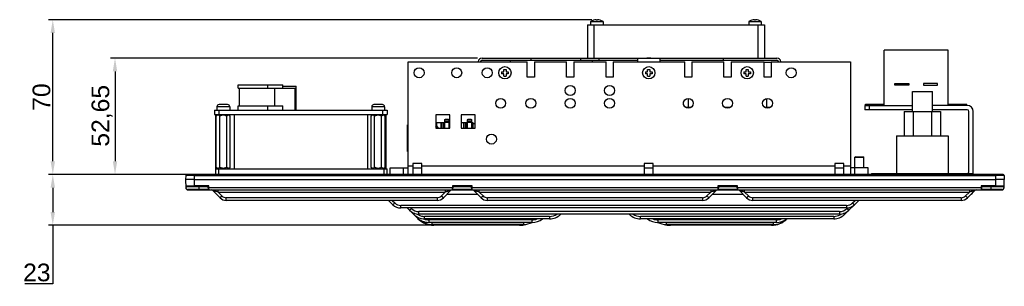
# Model space of a CAD drawing. Header units: millimetres. Extents: x 23 to 485, y 64 to 313.
# Tile 1 of 18: x 23 to 245, y 64 to 124. Entities that reach past the tile are written whole.
import ezdxf

# ---------------------------------------------------------------- set-up
doc = ezdxf.new("R2010")
doc.units = ezdxf.units.MM
doc.linetypes.add('ACAD_ISO10W100', pattern=[18, 12, -3, 0, -3])
doc.layers.add('Assi', color=3, linetype='ACAD_ISO10W100')
doc.layers.add('P-AX', color=7, linetype='Continuous')
doc.styles.get("Standard").update_dxf_attribs({"font": 'arial.ttf', "height": 4})
doc.dimstyles.new('ISO-25', dxfattribs={"dimtxt": 3, "dimasz": 3, "dimexe": 1, "dimexo": 1, "dimgap": 0.5, "dimtad": 1, "dimtoh": 1, "dimlfac": 2, "dimtxsty": 'Standard', "dimcen": 3, "dimclrd": 2, "dimclre": 2, "dimclrt": 2, "dimadec": 0, "dimazin": 0, "dimtfac": 1, "dimtmove": 0, "dimatfit": 3, "dimfxl": 0, "dimarcsym": 0})

# ---------------------------------------------------------------- blocks, each defined once
blk = doc.blocks.new('*D25')
at = {"color": 2, "linetype": 'Continuous', "lineweight": -2}
for p, q in [((126.32, 115.47), (43.38, 115.47)), ((44.38, 112.47), (44.38, 92.14)), ((59.61, 89.14), (43.38, 89.14))]:
    blk.add_line(p, q, dxfattribs=at)
at = {"color": 2, "linetype": 'Continuous'}
for points in [[(43.88, 112.47), (44.88, 112.47), (44.38, 115.47)], [(43.88, 92.14), (44.88, 92.14), (44.38, 89.14)]]:
    blk.add_solid(points, dxfattribs=at)
at = {"layer": 'Defpoints', "color": 0, "linetype": 'Continuous'}
for p in [(127.32, 115.47), (44.38, 89.14), (60.61, 89.14)]:
    blk.add_point(p, dxfattribs=at)
at = {"color": 2, "linetype": 'Continuous', "insert": (39.08, 102.41), "char_height": 4, "attachment_point": 2, "rotation": 90}
blk.add_mtext('52,65', dxfattribs=at)
blk = doc.blocks.new('*D26')
at = {"color": 2, "linetype": 'Continuous', "lineweight": -2}
for p, q in [((61.36, 89.14), (29.32, 89.14)), ((30.32, 86.14), (30.32, 80.64)), ((115.42, 77.64), (29.32, 77.64)), ((30.32, 77.64), (30.32, 64.39)), ((30.32, 64.39), (24.02, 64.39))]:
    blk.add_line(p, q, dxfattribs=at)
at = {"color": 2, "linetype": 'Continuous'}
for points in [[(29.82, 86.14), (30.82, 86.14), (30.32, 89.14)], [(29.82, 80.64), (30.82, 80.64), (30.32, 77.64)]]:
    blk.add_solid(points, dxfattribs=at)
at = {"layer": 'Defpoints', "color": 0, "linetype": 'Continuous'}
for p in [(62.36, 89.14), (30.32, 77.64), (116.42, 77.64)]:
    blk.add_point(p, dxfattribs=at)
at = {"color": 2, "linetype": 'Continuous', "insert": (29.82, 68.98), "char_height": 4, "attachment_point": 3}
blk.add_mtext('23', dxfattribs=at)
blk = doc.blocks.new('*D48')
at = {"layer": 'Assi', "color": 2, "linetype": 'Continuous', "lineweight": -2}
for p, q in [((152.15, 124.16), (29.32, 124.16)), ((30.32, 92.14), (30.32, 121.16)), ((58.61, 89.14), (29.32, 89.14))]:
    blk.add_line(p, q, dxfattribs=at)
at = {"layer": 'Assi', "color": 2, "linetype": 'Continuous'}
for points in [[(29.82, 121.16), (30.82, 121.16), (30.32, 124.16)], [(29.82, 92.14), (30.82, 92.14), (30.32, 89.14)]]:
    blk.add_solid(points, dxfattribs=at)
at = {"layer": 'Defpoints', "color": 0, "linetype": 'Continuous'}
for p in [(30.32, 124.16), (153.15, 124.16), (59.61, 89.14)]:
    blk.add_point(p, dxfattribs=at)
at = {"layer": 'Assi', "color": 2, "linetype": 'Continuous', "insert": (27.78, 106.65), "char_height": 4, "attachment_point": 5, "rotation": 90}
blk.add_mtext('70', dxfattribs=at)

msp = doc.modelspace()

# ---------------------------------------------------------------- linework, layer by layer
at = {"color": 7, "linetype": 'Continuous'}
for p, q in [((151.1452, 122.9655), (151.1452, 115.4655)), ((151.1452, 122.9655), (191.1452, 122.9655)), ((151.8702, 123.7367), (151.8702, 122.9655)), ((151.8702, 123.7367), (154.6702, 123.7367)), ((152.5202, 124.0503), (152.5202, 124.047)), ((153.1452, 124.1592), (153.1452, 124.047)), ((153.3952, 124.047), (153.3952, 124.1592)), ((154.0202, 124.047), (154.0202, 124.0503)), ((154.6702, 123.7367), (154.6702, 122.9655)), ((187.6202, 123.7367), (190.4202, 123.7367)), ((187.6202, 123.7367), (187.6202, 122.9655)), ((188.2702, 124.0503), (188.2702, 124.047)), ((188.8952, 124.1592), (188.8952, 124.047)), ((189.1452, 124.047), (189.1452, 124.1592)), ((189.7702, 124.047), (189.7702, 124.0503)), ((190.4202, 123.7367), (190.4202, 122.9655)), ((191.1452, 122.9655), (191.1452, 115.4655)), ((232.6828, 117.2637), (218.1828, 117.2637)), ((218.1828, 104.7637), (218.1828, 117.2637)), ((232.6828, 104.7637), (232.6828, 117.2637)), ((110.5954, 89.1387), (110.5954, 114.6387)), ((110.5954, 114.6387), (137.5454, 114.6387)), ((127.3204, 115.4655), (193.9704, 115.4655)), ((127.3204, 114.9655), (162.4904, 114.9655)), ((133.7788, 114.6387), (133.7788, 114.9655)), ((137.5454, 111.1387), (137.5454, 114.6387)), ((138.4454, 114.9655), (138.4454, 115.4655)), ((139.1454, 114.6387), (139.1454, 111.1387)), ((139.1454, 114.6387), (146.4454, 114.6387)), ((146.4454, 111.1387), (146.4454, 114.6387)), ((148.0454, 114.6387), (148.0454, 111.1387)), ((148.0454, 114.6387), (155.3454, 114.6387)), ((149.5704, 115.4655), (149.5704, 114.9655)), ((152.27, 114.6387), (152.27, 114.9655)), ((153.8204, 114.9655), (153.8204, 115.4655)), ((155.3454, 111.1387), (155.3454, 114.6387)), ((156.9454, 114.6387), (156.9454, 111.1387)), ((156.9454, 114.6387), (173.1454, 114.6387)), ((162.4954, 114.6387), (162.4954, 115.4655)), ((167.4954, 115.4655), (167.4954, 114.6387)), ((167.5004, 114.9655), (193.9704, 114.9655)), ((173.1454, 111.1387), (173.1454, 114.6387)), ((174.7454, 114.6387), (181.9954, 114.6387)), ((174.7454, 114.6387), (174.7454, 111.1387)), ((181.8954, 114.9655), (181.8954, 115.4655)), ((181.9954, 111.1387), (181.9954, 114.6387)), ((183.5954, 114.6387), (191.0454, 114.6387)), ((183.5954, 114.6387), (183.5954, 111.1387)), ((191.0454, 111.1387), (191.0454, 114.6387)), ((192.6454, 114.4387), (191.0454, 114.4387)), ((192.6454, 114.6387), (210.5954, 114.6387)), ((192.6454, 114.6387), (192.6454, 111.1387)), ((210.5954, 114.6387), (210.5954, 89.1387)), ((127.4128, 112.4387), (127.4454, 112.4387)), ((127.4454, 112.4387), (127.4454, 112.5382)), ((131.7454, 112.3887), (131.7454, 111.8887)), ((131.7454, 112.3887), (132.2454, 112.3887)), ((132.2454, 111.8887), (131.7454, 111.8887)), ((132.2454, 112.3887), (132.2454, 112.8887)), ((132.2454, 112.8887), (132.7454, 112.8887)), ((132.2454, 111.3887), (132.2454, 111.8887)), ((132.2454, 111.3887), (132.7454, 111.3887)), ((132.7454, 112.8887), (132.7454, 112.3887)), ((132.7454, 112.3887), (133.2454, 112.3887)), ((132.7454, 111.8887), (132.7454, 111.3887)), ((133.2454, 111.8887), (132.7454, 111.8887)), ((133.2454, 112.3887), (133.2454, 111.8887)), ((164.2454, 112.3887), (164.2454, 111.8887)), ((164.2454, 112.3887), (164.7454, 112.3887)), ((164.7454, 111.8887), (164.2454, 111.8887)), ((164.7454, 112.3887), (164.7454, 112.8887)), ((164.7454, 112.8887), (165.2454, 112.8887)), ((164.7454, 111.3887), (164.7454, 111.8887)), ((164.7454, 111.3887), (165.2454, 111.3887)), ((165.2454, 112.8887), (165.2454, 112.3887)), ((165.2454, 112.3887), (165.7454, 112.3887)), ((165.2454, 111.8887), (165.2454, 111.3887)), ((165.7454, 111.8887), (165.2454, 111.8887)), ((165.7454, 112.3887), (165.7454, 111.8887)), ((186.4954, 112.3887), (186.9954, 112.3887)), ((186.4954, 112.3887), (186.4954, 111.8887)), ((186.9954, 111.8887), (186.4954, 111.8887)), ((186.9954, 112.8887), (187.4954, 112.8887)), ((186.9954, 112.3887), (186.9954, 112.8887)), ((186.9954, 111.3887), (186.9954, 111.8887)), ((186.9954, 111.3887), (187.4954, 111.3887)), ((187.4954, 112.8887), (187.4954, 112.3887)), ((187.4954, 112.3887), (187.9954, 112.3887)), ((187.9954, 111.8887), (187.4954, 111.8887)), ((187.4954, 111.8887), (187.4954, 111.3887)), ((187.9954, 112.3887), (187.9954, 111.8887)), ((78.9063, 108.6887), (78.9063, 109.4387)), ((78.9063, 109.4387), (82.3154, 109.4387)), ((82.3154, 108.6887), (82.3154, 109.4387)), ((82.3154, 109.1309), (85.3454, 109.1309)), ((85.3454, 103.6887), (85.3454, 109.1309)), ((139.1454, 111.1387), (137.5454, 111.1387)), ((148.0454, 111.1387), (146.4454, 111.1387)), ((156.9454, 111.1387), (155.3454, 111.1387)), ((174.7454, 111.1387), (173.1454, 111.1387)), ((183.5954, 111.1387), (181.9954, 111.1387)), ((192.6454, 111.1387), (191.0454, 111.1387)), ((220.6078, 109.7137), (223.7578, 109.7137)), ((220.6078, 109.3137), (220.6078, 109.7137)), ((223.7578, 109.3137), (220.6078, 109.3137)), ((223.7578, 109.7137), (223.7578, 109.3137)), ((230.2578, 109.7137), (227.1078, 109.7137)), ((227.1078, 109.7137), (227.1078, 109.3137)), ((227.1078, 109.3137), (230.2578, 109.3137)), ((230.2578, 109.3137), (230.2578, 109.7137)), ((72.2454, 108.6887), (85.0954, 108.6887)), ((72.486, 104.6887), (72.486, 108.6887)), ((80.5048, 104.6887), (80.5048, 108.6887)), ((85.0954, 103.6887), (85.0954, 108.6887)), ((224.5954, 107.8887), (229.0954, 107.8887)), ((224.5954, 103.3887), (224.5954, 107.8887)), ((229.0954, 103.3887), (229.0954, 107.8887)), ((68.6204, 104.9387), (67.8954, 104.9387)), ((68.6289, 104.9387), (68.6204, 104.9387)), ((69.0619, 104.9387), (68.6289, 104.9387)), ((69.0704, 104.9387), (69.0619, 104.9387)), ((69.7954, 104.9387), (69.0704, 104.9387)), ((72.2454, 104.6887), (82.3154, 104.6887)), ((78.9063, 103.6887), (78.9063, 104.6887)), ((82.3154, 103.6887), (82.3154, 104.6887)), ((103.6204, 104.9387), (102.8954, 104.9387)), ((103.6289, 104.9387), (103.6204, 104.9387)), ((104.0619, 104.9387), (103.6289, 104.9387)), ((104.0704, 104.9387), (104.0619, 104.9387)), ((104.7954, 104.9387), (104.0704, 104.9387)), ((172.8809, 104.8765), (172.8809, 105.5999)), ((174.0054, 104.3387), (174.0054, 106.3637)), ((191.6527, 104.3387), (191.6527, 106.3453)), ((213.8454, 104.7637), (224.5954, 104.7637)), ((213.8454, 104.7637), (213.8454, 103.7637)), ((213.9833, 104.7637), (213.9833, 105.0137)), ((213.9834, 105.0137), (218.1828, 105.0137)), ((236.9704, 104.7637), (229.0954, 104.7637)), ((232.6828, 105.0137), (236.8822, 105.0137)), ((236.8823, 104.7637), (236.8823, 105.0137)), ((66.8454, 103.6887), (66.8454, 102.6887)), ((66.8454, 103.6887), (105.8454, 103.6887)), ((66.8454, 102.6887), (105.8454, 102.6887)), ((67.0954, 102.6887), (67.0954, 89.1387)), ((67.2577, 102.351), (67.5954, 102.6887)), ((67.8454, 103.6887), (67.8454, 102.6887)), ((70.4331, 102.351), (70.0954, 102.6887)), ((71.2821, 102.6887), (71.2821, 90.3887)), ((101.4087, 102.6887), (101.4087, 90.3887)), ((102.2577, 102.351), (102.5954, 102.6887)), ((104.8454, 103.6887), (104.8454, 102.6887)), ((105.4331, 102.351), (105.0954, 102.6887)), ((105.5954, 102.6887), (105.5954, 90.3887)), ((105.8454, 103.6887), (105.8454, 102.6887)), ((116.8454, 102.6387), (116.8454, 99.6387)), ((120.0454, 102.6387), (116.8454, 102.6387)), ((120.0454, 99.6387), (120.0454, 102.6387)), ((122.5954, 102.6387), (122.5954, 99.6387)), ((125.7954, 102.6387), (122.5954, 102.6387)), ((125.7954, 99.6387), (125.7954, 102.6387)), ((173.2714, 104.3387), (174.6192, 104.3387)), ((182.1214, 104.3387), (183.4692, 104.3387)), ((191.1714, 104.3387), (192.2554, 104.3387)), ((192.2554, 104.1928), (192.2554, 104.3387)), ((224.5954, 103.7637), (213.8454, 103.7637)), ((222.7306, 103.3887), (230.9603, 103.3887)), ((222.7306, 103.3887), (222.7306, 97.8887)), ((224.7828, 103.3887), (224.7828, 97.8887)), ((228.908, 103.3887), (228.908, 97.8887)), ((236.9704, 103.7637), (229.0954, 103.7637)), ((230.9603, 103.3887), (230.9603, 97.8887)), ((237.3454, 89.7637), (237.3454, 103.3887)), ((238.3454, 89.7637), (238.3454, 103.3887)), ((67.2577, 90.7264), (67.2577, 102.351)), ((68.0516, 90.7264), (68.0516, 102.351)), ((69.6393, 90.7264), (69.6393, 102.351)), ((70.4331, 90.7264), (70.4331, 102.351)), ((102.2577, 90.7264), (102.2577, 102.351)), ((103.0516, 90.7264), (103.0516, 102.351)), ((104.6393, 90.7264), (104.6393, 102.351)), ((105.4331, 90.7264), (105.4331, 102.351)), ((110.487, 94.3387), (110.487, 100.3387)), ((110.487, 100.3387), (110.5954, 100.3387)), ((116.8624, 100.8792), (116.8624, 100.1172)), ((116.8624, 100.8792), (118.9198, 100.8792)), ((117.0188, 100.8792), (117.0188, 100.1172)), ((118.5896, 100.8792), (118.5896, 99.6387)), ((118.9198, 100.8792), (118.9198, 101.5065)), ((119.1103, 101.6412), (119.6183, 101.6412)), ((119.1103, 101.4975), (119.6183, 101.4975)), ((119.8088, 100.8792), (119.7961, 100.8792)), ((119.8088, 101.5065), (119.8088, 100.8792)), ((119.8088, 100.8792), (120.0454, 100.8792)), ((122.5954, 100.8792), (124.0633, 100.8792)), ((123.7331, 100.8792), (123.7331, 99.6387)), ((124.0633, 100.8792), (124.0633, 101.5065)), ((124.2538, 101.6412), (124.7618, 101.6412)), ((124.2538, 101.4975), (124.7618, 101.4975)), ((124.9523, 100.8792), (124.9396, 100.8792)), ((124.9523, 101.5065), (124.9523, 100.8792)), ((124.9523, 100.8792), (125.2698, 100.8792)), ((125.2698, 100.8792), (125.2698, 99.6387)), ((125.2698, 100.6887), (125.7057, 100.6887)), ((125.7954, 100.4423), (125.7057, 100.6887)), ((116.8454, 99.6387), (120.0454, 99.6387)), ((117.2266, 99.6387), (116.8624, 100.1172)), ((117.0188, 100.1172), (116.8624, 100.1172)), ((117.0188, 100.1172), (117.383, 99.6387)), ((122.5954, 99.6387), (125.7954, 99.6387)), ((221.0204, 97.8887), (232.6704, 97.8887)), ((221.0204, 97.8887), (221.0204, 89.3887)), ((232.6704, 97.8887), (232.6704, 89.3887)), ((110.487, 94.3387), (110.5954, 94.3387)), ((111.6954, 91.6387), (111.6954, 89.1387)), ((113.6954, 91.6387), (111.6954, 91.6387)), ((113.6954, 89.1387), (113.6954, 91.6387)), ((165.9954, 91.6387), (163.9954, 91.6387)), ((163.9954, 91.6387), (163.9954, 89.1387)), ((165.9954, 89.1387), (165.9954, 91.6387)), ((209.0454, 91.6387), (207.0454, 91.6387)), ((207.0454, 91.6387), (207.0454, 89.1387)), ((209.0454, 89.1387), (209.0454, 91.6387)), ((211.6954, 93.1387), (211.5954, 93.0387)), ((211.5954, 93.0387), (213.5954, 93.0387)), ((211.5954, 89.1387), (211.5954, 93.0387)), ((211.6954, 93.1387), (213.4954, 93.1387)), ((213.4954, 93.1387), (213.5954, 93.0387)), ((213.5954, 90.6387), (213.5954, 93.0387)), ((245.0805, 89.1387), (60.6103, 89.1387)), ((67.0954, 90.3887), (105.8454, 90.3887)), ((67.5954, 90.3887), (67.2577, 90.7264)), ((67.8454, 89.1387), (67.8454, 90.3887)), ((70.0954, 90.3887), (70.4331, 90.7264)), ((102.5954, 90.3887), (102.2577, 90.7264)), ((105.0954, 90.3887), (105.4331, 90.7264)), ((105.0954, 90.3887), (105.0954, 89.1387)), ((105.8454, 89.1387), (105.8454, 90.3887)), ((106.5954, 89.1387), (106.5954, 90.6387)), ((106.5954, 90.6387), (110.5954, 90.6387)), ((109.5954, 89.1387), (109.5954, 90.6387)), ((111.6954, 90.6387), (113.6954, 90.6387)), ((163.9954, 90.6387), (165.9954, 90.6387)), ((207.0454, 90.6387), (209.0454, 90.6387)), ((214.5954, 90.6387), (210.5954, 90.6387)), ((214.5954, 89.1387), (214.5954, 90.6387)), ((215.3454, 89.3887), (238.3454, 89.3887)), ((215.3454, 89.3887), (215.3454, 89.1387)), ((238.3454, 89.1387), (238.3454, 89.3887)), ((60.3603, 88.8931), (60.3454, 88.0387)), ((60.3454, 88.0387), (60.3787, 86.13)), ((62.3451, 88.0387), (60.3454, 88.0387)), ((62.3526, 88.0387), (243.3383, 88.0387)), ((245.3454, 88.0387), (243.3457, 88.0387)), ((245.3121, 86.13), (245.3454, 88.0387)), ((245.3305, 88.8931), (245.3454, 88.0387)), ((60.3717, 86.5361), (60.6396, 86.5351)), ((60.5216, 86.3887), (65.4704, 86.3887)), ((60.6396, 86.5351), (60.8853, 86.535)), ((60.6815, 86.3887), (60.7694, 86.3887)), ((60.8787, 85.6387), (240.0632, 85.6387)), ((60.8853, 86.535), (61.9556, 86.5356)), ((61.9556, 86.5356), (62.3713, 86.5361)), ((65.5281, 85.73), (65.4697, 86.3965)), ((68.1096, 83.8704), (66.4878, 85.4923)), ((120.2031, 85.4923), (118.5812, 83.8704)), ((120.7211, 86.3965), (120.6628, 85.73)), ((120.7204, 86.3887), (124.9704, 86.3887)), ((125.0281, 85.73), (124.9697, 86.3965)), ((127.1096, 83.8704), (125.4878, 85.4923)), ((180.2031, 85.4923), (178.5812, 83.8704)), ((180.7211, 86.3965), (180.6628, 85.73)), ((180.7204, 86.3887), (184.9704, 86.3887)), ((185.0281, 85.73), (184.9697, 86.3965)), ((187.1096, 83.8704), (185.4878, 85.4923)), ((238.6531, 85.4923), (237.0312, 83.8704)), ((240.0771, 85.6387), (244.8122, 85.6387)), ((240.2211, 86.3965), (240.1628, 85.73)), ((240.2204, 86.3887), (245.1692, 86.3887)), ((243.3195, 86.5361), (243.7353, 86.5356)), ((243.7353, 86.5356), (244.8055, 86.535)), ((244.8055, 86.535), (245.3082, 86.5358)), ((245.3082, 86.5358), (245.3192, 86.5361)), ((117.167, 83.2846), (69.5238, 83.2846)), ((107.1856, 82.2986), (106.1995, 83.2846)), ((177.167, 83.2846), (128.5238, 83.2846)), ((235.617, 83.2846), (188.5238, 83.2846)), ((212.4413, 83.2846), (209.263, 80.1063)), ((209.6875, 81.5663), (108.9533, 81.5663)), ((112.881, 79.1032), (110.4178, 81.5663)), ((208.0804, 80.1664), (113.0604, 80.1664)), ((145.1231, 80.1664), (145.063, 80.1063)), ((160.6279, 80.1063), (160.5678, 80.1664)), ((142.5881, 79.0811), (114.3527, 79.0811)), ((138.5993, 78.2994), (115.3416, 78.2994)), ((206.7881, 79.0811), (163.1027, 79.0811)), ((193.7993, 78.2994), (167.0916, 78.2994)), ((136.6631, 77.8203), (116.0277, 77.8203)), ((135.7744, 77.6387), (116.4165, 77.6387)), ((193.1131, 77.8203), (169.0277, 77.8203)), ((192.7244, 77.6387), (169.9165, 77.6387))]:
    msp.add_line(p, q, dxfattribs=at)
at = {"color": 9, "linetype": 'Continuous'}
for p, q in [((152.6452, 115.4655), (152.6452, 122.9655)), ((189.6452, 122.9655), (189.6452, 115.4655)), ((214.8454, 103.7637), (214.8454, 104.7637)), ((215.2592, 104.7637), (215.2592, 105.0137)), ((235.6064, 105.0137), (235.6064, 104.7637)), ((118.0015, 100.8792), (118.0015, 99.6387)), ((118.1578, 99.6387), (118.1578, 100.8792)), ((118.4626, 100.8792), (118.4626, 99.6387)), ((119.8088, 101.066), (118.9198, 101.066)), ((118.9198, 100.9492), (119.8088, 100.9492)), ((118.9198, 99.6387), (118.9198, 100.8792)), ((119.1103, 101.4975), (119.1103, 101.6412)), ((119.6183, 101.6412), (119.6183, 101.4975)), ((119.7961, 100.8792), (119.7961, 99.6387)), ((123.145, 100.8792), (123.145, 99.6387)), ((123.3013, 99.6387), (123.3013, 100.8792)), ((123.6061, 100.8792), (123.6061, 99.6387)), ((124.9523, 101.066), (124.0633, 101.066)), ((124.0633, 100.9492), (124.9523, 100.9492)), ((124.0633, 99.6387), (124.0633, 100.8792)), ((124.2538, 101.4975), (124.2538, 101.6412)), ((124.7618, 101.6412), (124.7618, 101.4975)), ((124.9396, 100.8792), (124.9396, 99.6387)), ((62.36, 88.8931), (62.36, 89.1387)), ((111.6954, 91.0137), (110.5954, 91.0137)), ((163.9954, 91.0137), (113.6954, 91.0137)), ((207.0454, 91.0137), (165.9954, 91.0137)), ((210.5954, 91.0137), (209.0454, 91.0137)), ((216.3454, 89.1387), (216.3454, 89.3887)), ((237.3454, 89.3887), (237.3454, 89.1387)), ((243.3308, 89.1387), (243.3308, 88.8931)), ((62.3526, 88.0387), (62.3526, 88.8931)), ((62.3526, 88.8931), (243.3383, 88.8931)), ((62.3582, 86.5361), (62.3582, 88.0387)), ((243.3326, 88.0387), (243.3326, 86.5361)), ((243.3383, 88.8931), (243.3383, 88.0387)), ((60.4787, 86.123), (60.474, 86.3965)), ((60.8787, 85.6387), (60.8787, 85.73)), ((65.5281, 85.73), (60.8787, 85.73)), ((65.5755, 86.5361), (62.3582, 86.5361)), ((62.3713, 86.3887), (62.3713, 86.5361)), ((63.3454, 86.3887), (63.3454, 85.6387)), ((65.5755, 86.13), (65.5755, 86.5361)), ((120.6153, 86.13), (65.5755, 86.13)), ((65.5978, 86.0654), (65.5933, 86.13)), ((65.6274, 85.6429), (65.5978, 86.0654)), ((65.6277, 85.6387), (65.6274, 85.6429)), ((67.6663, 85.1649), (67.6663, 85.6387)), ((67.6663, 85.1649), (68.5515, 84.2797)), ((67.6663, 85.1649), (119.0245, 85.1649)), ((118.1393, 84.2797), (119.0245, 85.1649)), ((119.0245, 85.6387), (119.0245, 85.1649)), ((119.4019, 84.691), (126.289, 84.691)), ((120.5635, 85.6429), (120.5632, 85.6387)), ((120.5843, 85.9411), (120.5635, 85.6429)), ((120.5976, 86.13), (120.5843, 85.9411)), ((120.6153, 86.5361), (120.6153, 86.13)), ((125.0755, 86.5361), (120.6153, 86.5361)), ((125.0281, 85.73), (120.6628, 85.73)), ((125.0755, 86.13), (125.0755, 86.5361)), ((180.6153, 86.13), (125.0755, 86.13)), ((125.0978, 86.0654), (125.0933, 86.13)), ((125.1274, 85.6429), (125.0978, 86.0654)), ((125.1277, 85.6387), (125.1274, 85.6429)), ((126.6663, 85.1649), (126.6663, 85.6387)), ((126.6663, 85.1649), (127.5515, 84.2797)), ((126.6663, 85.1649), (179.0245, 85.1649)), ((178.1393, 84.2797), (179.0245, 85.1649)), ((179.0245, 85.6387), (179.0245, 85.1649)), ((179.4019, 84.691), (186.289, 84.691)), ((180.5635, 85.6429), (180.5632, 85.6387)), ((180.5843, 85.9411), (180.5635, 85.6429)), ((180.5976, 86.13), (180.5843, 85.9411)), ((185.0755, 86.5361), (180.6153, 86.5361)), ((180.6153, 86.5361), (180.6153, 86.13)), ((185.0281, 85.73), (180.6628, 85.73)), ((185.0755, 86.13), (185.0755, 86.5361)), ((240.1153, 86.13), (185.0755, 86.13)), ((185.0978, 86.0654), (185.0933, 86.13)), ((185.1274, 85.6429), (185.0978, 86.0654)), ((185.1277, 85.6387), (185.1274, 85.6429)), ((186.6663, 85.1649), (186.6663, 85.6387)), ((186.6663, 85.1649), (237.4745, 85.1649)), ((186.6663, 85.1649), (187.5515, 84.2797)), ((236.5893, 84.2797), (237.4745, 85.1649)), ((237.4745, 85.6387), (237.4745, 85.1649)), ((240.0635, 85.6429), (240.0632, 85.6387)), ((240.0843, 85.9411), (240.0635, 85.6429)), ((240.0976, 86.13), (240.0843, 85.9411)), ((243.3326, 86.5361), (240.1153, 86.5361)), ((240.1153, 86.5361), (240.1153, 86.13)), ((244.8122, 85.73), (240.1628, 85.73)), ((242.3454, 85.6387), (242.3454, 86.3887)), ((243.3195, 86.5361), (243.3195, 86.3887)), ((244.8122, 85.73), (244.8122, 85.6387)), ((245.2169, 86.3965), (245.2121, 86.123)), ((69.5238, 83.2846), (69.5238, 83.8769)), ((117.1671, 83.8769), (69.5238, 83.8769)), ((107.0166, 83.2846), (107.6097, 82.6915)), ((117.167, 83.8769), (117.167, 83.2846)), ((128.5238, 83.2846), (128.5238, 83.8769)), ((177.1671, 83.8769), (128.5238, 83.8769)), ((177.167, 83.8769), (177.167, 83.2846)), ((235.6171, 83.8769), (188.5238, 83.8769)), ((188.5238, 83.2846), (188.5238, 83.8769)), ((211.0311, 82.6915), (211.6242, 83.2846)), ((235.617, 83.8769), (235.617, 83.2846)), ((209.6876, 82.1349), (108.9532, 82.1349)), ((108.9533, 81.5663), (108.9533, 82.1349)), ((111.2349, 81.5663), (111.3632, 81.438)), ((208.0806, 80.735), (113.0602, 80.735)), ((113.0604, 80.1664), (113.0604, 80.735)), ((208.0804, 80.735), (208.0804, 80.1664)), ((209.6875, 82.1349), (209.6875, 81.5663)), ((209.7776, 81.438), (209.917, 81.5774)), ((142.5883, 79.6497), (114.3525, 79.6497)), ((114.3527, 79.0811), (114.3527, 79.6497)), ((138.5995, 78.868), (115.3414, 78.868)), ((115.3416, 78.2994), (115.3416, 78.868)), ((116.0277, 77.8203), (116.0277, 78.2994)), ((136.6631, 78.2994), (136.6631, 77.8203)), ((138.5993, 78.868), (138.5993, 78.2994)), ((142.5881, 79.6497), (142.5881, 79.0811)), ((206.7883, 79.6497), (163.1025, 79.6497)), ((163.1027, 79.0811), (163.1027, 79.6497)), ((193.7995, 78.868), (167.0914, 78.868)), ((167.0916, 78.2994), (167.0916, 78.868)), ((169.0277, 77.8203), (169.0277, 78.2994)), ((193.1131, 78.2994), (193.1131, 77.8203)), ((193.7993, 78.868), (193.7993, 78.2994)), ((206.7881, 79.6497), (206.7881, 79.0811)), ((116.4165, 77.6387), (116.4165, 77.8203)), ((135.7744, 77.8203), (135.7744, 77.6387)), ((169.9165, 77.6387), (169.9165, 77.8203)), ((192.7244, 77.8203), (192.7244, 77.6387))]:
    msp.add_line(p, q, dxfattribs=at)
at = {"color": 7, "linetype": 'Continuous'}
for centre, radius in [((132.4954, 112.1387), 1.4), ((164.9954, 112.1387), 1.4), ((187.2454, 112.1387), 1.4), ((113.0954, 112.1387), 1.125), ((121.5954, 112.1387), 1.125), ((128.4954, 112.1387), 1.125), ((197.1954, 112.1387), 1.125), ((147.2454, 108.1387), 1.125), ((156.1454, 108.1387), 1.125), ((131.5364, 105.2387), 1.125), ((138.3454, 105.2387), 1.125), ((147.2454, 105.2387), 1.125), ((156.1454, 105.2387), 1.125), ((173.9454, 105.2387), 1.125), ((182.7954, 105.2387), 1.125), ((191.8454, 105.2387), 1.125), ((129.4454, 97.1387), 1.125)]:
    msp.add_circle(centre, radius, dxfattribs=at)
for centre, radius, start, end in [((153.2702, 121.6655), 2.5, 107.457603, 123.977789), ((153.2702, 121.6655), 2.4969, 92.869576, 107.48017), ((153.2702, 121.6655), 2.3848, 86.995508, 93.004492), ((153.2702, 121.6655), 2.4969, 72.51983, 87.130424), ((153.2702, 121.6655), 2.5, 56.022211, 72.542397), ((189.0202, 121.6655), 2.5, 107.457603, 123.977789), ((189.0202, 121.6655), 2.4969, 92.869576, 107.48017), ((189.0202, 121.6655), 2.3848, 86.995508, 93.004492), ((189.0202, 121.6655), 2.4969, 72.51983, 87.130424), ((189.0202, 121.6655), 2.5, 56.022211, 72.542397), ((127.3204, 114.5905), 0.875, 90, 176.813934), ((127.3204, 114.5905), 0.375, 90, 172.591603), ((193.9704, 114.5905), 0.875, 3.18609, 90), ((193.9704, 114.5905), 0.375, 7.408397, 90), ((236.9704, 103.3887), 1.375, 0, 90), ((236.9704, 103.3887), 0.375, 0, 90), ((119.1103, 101.2316), 0.2659, 89.997206, 100.915147), ((119.6183, 101.2316), 0.2659, 79.084853, 90.002794), ((124.2538, 101.2316), 0.2659, 89.997206, 100.915147), ((124.7618, 101.2316), 0.2659, 79.084853, 90.002794), ((60.6103, 88.8887), 0.25, 89.999997, 179.999791), ((236.9704, 89.7637), 0.375, 277.807138, 0), ((236.9704, 89.7637), 1.375, 344.169477, 0), ((245.0805, 88.8887), 0.25, 0.000213, 90.000211), ((60.5216, 86.5387), 0.15, 180.992822, 269.99293), ((60.8787, 86.1387), 0.5, 181, 270), ((65.6277, 85.7387), 0.1, 185, 270), ((66.1342, 85.1387), 0.5, 45, 85.002856), ((120.5566, 85.1387), 0.5, 89.374818, 135), ((120.5632, 85.7387), 0.1, 270, 355), ((125.1277, 85.7387), 0.1, 185, 270), ((125.1342, 85.1387), 0.5, 45, 70.09074), ((180.5566, 85.1387), 0.5, 89.374818, 135), ((180.5632, 85.7387), 0.1, 270, 355), ((185.1277, 85.7387), 0.1, 185, 270), ((185.1342, 85.1387), 0.5, 45, 70.09074), ((237.7486, 85.1887), 0.5, 283.300788, 346.616613), ((239.0066, 85.1387), 0.5, 94.997188, 135), ((240.0632, 85.7387), 0.1, 270, 355), ((244.8122, 86.1387), 0.5, 270, 359), ((245.1692, 86.5387), 0.15, 269.999982, 358.999976), ((69.5238, 85.2846), 2, 224.999963, 270), ((117.167, 85.2846), 2, 270, 315.000037), ((128.5238, 85.2846), 2, 224.999963, 270), ((177.167, 85.2846), 2, 270, 315.000037), ((188.5238, 85.2846), 2, 224.999963, 270), ((235.617, 85.2846), 2, 270, 315.000037), ((108.9533, 84.0663), 2.5, 224.999971, 270), ((113.0604, 83.1664), 3, 224.999977, 270), ((114.3527, 82.5811), 3.5, 224.999979, 270), ((142.5881, 82.5811), 3.5, 270, 315.000021), ((163.1027, 82.5811), 3.5, 224.999979, 270), ((206.7881, 82.5811), 3.5, 270, 315.000021), ((208.0804, 83.1664), 3, 269.999977, 315), ((209.6875, 84.0663), 2.5, 269.999971, 315), ((115.3416, 82.2994), 4, 224.999982, 270), ((116.0277, 82.3203), 4.5, 224.999983, 270), ((116.4165, 82.6387), 5, 224.999986, 270), ((136.6631, 82.3203), 4.5, 270, 296.684203), ((138.5993, 82.2994), 4, 270, 306.373113), ((167.0916, 82.2994), 4, 233.626887, 270), ((169.0277, 82.3203), 4.5, 243.315798, 270), ((192.7244, 82.6387), 5, 270, 314.626094), ((193.1131, 82.3203), 4.5, 270, 313.921105), ((193.7993, 82.2994), 4, 270, 306.373113), ((135.7744, 82.6387), 5, 270, 286.971107), ((169.9165, 82.6387), 5, 253.028893, 270)]:
    msp.add_arc(centre, radius, start, end, dxfattribs=at)
at = {"color": 9, "linetype": 'Continuous'}
for centre, radius, start, end in [((60.8768, 86.1301), 0.3982, 181.025242, 188.694393), ((60.8822, 86.1308), 0.4036, 188.678198, 203.200412), ((60.8786, 86.13), 0.3999, 203.288593, 262.406913), ((60.8788, 86.1281), 0.3981, 262.334362, 269.974219), ((244.812, 86.1281), 0.3981, 270.025887, 277.675242), ((244.814, 86.1301), 0.3982, 351.295538, 358.974649), ((69.5238, 85.2518), 1.3749, 224.993814, 269.998284), ((108.9533, 84.0347), 1.8998, 224.993087, 269.998883), ((117.167, 85.2518), 1.3749, 270.001712, 315.00619), ((128.5238, 85.2518), 1.3749, 224.993814, 269.998284), ((177.167, 85.2518), 1.3749, 270.001712, 315.00619), ((188.5238, 85.2518), 1.3749, 224.993814, 269.998284), ((209.6876, 84.0348), 1.8999, 270.002461, 315.005564), ((235.617, 85.2518), 1.3749, 270.001712, 315.00619), ((113.0603, 83.1348), 2.3998, 224.993695, 269.998166), ((114.3622, 82.5624), 2.9158, 234.29724, 235.035173), ((114.3536, 82.5498), 2.9005, 235.031179, 241.582039), ((142.5882, 82.549), 2.8993, 270.0016, 304.717197), ((163.1026, 82.549), 2.8993, 235.282794, 269.998381), ((208.0805, 83.1348), 2.3998, 270.00181, 315.006276), ((206.7856, 82.5521), 2.9034, 300.024334, 304.968188), ((206.7786, 82.5624), 2.9158, 304.964821, 305.702764), ((115.3422, 82.273), 3.4049, 249.265071, 259.952328), ((115.3433, 82.2794), 3.4115, 259.952453, 269.967764)]:
    msp.add_arc(centre, radius, start, end, dxfattribs=at)
at = {"color": 7, "linetype": 'Continuous'}
for points, knots in [([(165.4591, 115.4655), (165.3861, 115.4655), (165.2316, 115.4561), (164.9954, 115.4476), (164.7592, 115.4561), (164.6047, 115.4655), (164.5317, 115.4655)], [0, 0, 0, 0, 0.23611489, 0.50009822, 0.76398595, 1, 1, 1, 1]), ([(165.4591, 115.4655), (165.3861, 115.4655), (165.2316, 115.4561), (164.9954, 115.4476), (164.7592, 115.4561), (164.6047, 115.4655), (164.5317, 115.4655)], [0, 0, 0, 0, 0.23611489, 0.50009822, 0.76398595, 1, 1, 1, 1]), ([(68.0516, 102.351), (68.0215, 102.381), (67.961, 102.4367), (67.8636, 102.5058), (67.7614, 102.5523), (67.6546, 102.5692), (67.5479, 102.5523), (67.4457, 102.5058), (67.3483, 102.4367), (67.2877, 102.381), (67.2577, 102.351)], [0, 0, 0, 0, 0.13805674, 0.2670858, 0.38678344, 0.50000001, 0.61321659, 0.73291425, 0.86194334, 1, 1, 1, 1]), ([(69.6393, 102.351), (69.5775, 102.3819), (69.4516, 102.4394), (69.2557, 102.5081), (69.0528, 102.5531), (68.8454, 102.569), (68.638, 102.5531), (68.4352, 102.5081), (68.2392, 102.4394), (68.1134, 102.3819), (68.0516, 102.351)], [0, 0, 0, 0, 0.12503099, 0.2500426, 0.37503137, 0.49999998, 0.62496859, 0.74995738, 0.874969, 1, 1, 1, 1]), ([(70.4331, 102.351), (70.4031, 102.381), (70.3425, 102.4367), (70.2452, 102.5058), (70.1429, 102.5523), (70.0362, 102.5692), (69.9295, 102.5523), (69.8273, 102.5058), (69.7299, 102.4367), (69.6693, 102.381), (69.6393, 102.351)], [0, 0, 0, 0, 0.13805666, 0.26708574, 0.38678339, 0.49999995, 0.61321651, 0.73291415, 0.86194324, 1, 1, 1, 1]), ([(103.0516, 102.351), (103.0215, 102.381), (102.961, 102.4367), (102.8636, 102.5058), (102.7614, 102.5523), (102.6546, 102.5692), (102.5479, 102.5523), (102.4457, 102.5058), (102.3483, 102.4367), (102.2877, 102.381), (102.2577, 102.351)], [0, 0, 0, 0, 0.13805674, 0.2670858, 0.38678344, 0.50000001, 0.61321659, 0.73291425, 0.86194334, 1, 1, 1, 1]), ([(104.6393, 102.351), (104.5775, 102.3819), (104.4516, 102.4394), (104.2557, 102.5081), (104.0528, 102.5531), (103.8454, 102.569), (103.638, 102.5531), (103.4352, 102.5081), (103.2392, 102.4394), (103.1134, 102.3819), (103.0516, 102.351)], [0, 0, 0, 0, 0.12503099, 0.2500426, 0.37503137, 0.49999998, 0.62496859, 0.74995738, 0.874969, 1, 1, 1, 1]), ([(105.4331, 102.351), (105.4031, 102.381), (105.3425, 102.4367), (105.2452, 102.5058), (105.1429, 102.5523), (105.0362, 102.5692), (104.9295, 102.5523), (104.8273, 102.5058), (104.7299, 102.4367), (104.6693, 102.381), (104.6393, 102.351)], [0, 0, 0, 0, 0.13805666, 0.26708574, 0.38678339, 0.49999995, 0.61321651, 0.73291415, 0.86194324, 1, 1, 1, 1]), ([(118.9198, 101.5065), (118.9198, 101.5243), (118.9314, 101.5627), (118.9758, 101.6066), (119.0382, 101.6348), (119.0858, 101.6412), (119.1103, 101.6412)], [0, 0, 0, 0, 0.20948816, 0.44465829, 0.71200547, 1, 1, 1, 1]), ([(119.06, 101.4927), (119.0233, 101.4856), (118.957, 101.4597), (118.9198, 101.393), (118.9198, 101.3628)], [0, 0, 0, 0, 0.5529986, 1, 1, 1, 1]), ([(119.6183, 101.6412), (119.6429, 101.6412), (119.6905, 101.6348), (119.7528, 101.6066), (119.7972, 101.5627), (119.8088, 101.5243), (119.8088, 101.5065)], [0, 0, 0, 0, 0.28799453, 0.55534171, 0.79051184, 1, 1, 1, 1]), ([(119.8088, 101.3628), (119.8088, 101.393), (119.7717, 101.4597), (119.7053, 101.4856), (119.6687, 101.4927)], [0, 0, 0, 0, 0.4470014, 1, 1, 1, 1]), ([(124.0633, 101.5065), (124.0633, 101.5243), (124.0749, 101.5627), (124.1193, 101.6066), (124.1817, 101.6348), (124.2293, 101.6412), (124.2538, 101.6412)], [0, 0, 0, 0, 0.20948816, 0.44465829, 0.71200547, 1, 1, 1, 1]), ([(124.2035, 101.4927), (124.1668, 101.4856), (124.1005, 101.4597), (124.0633, 101.393), (124.0633, 101.3628)], [0, 0, 0, 0, 0.5529986, 1, 1, 1, 1]), ([(124.7618, 101.6412), (124.7864, 101.6412), (124.834, 101.6348), (124.8963, 101.6066), (124.9407, 101.5627), (124.9523, 101.5243), (124.9523, 101.5065)], [0, 0, 0, 0, 0.28799453, 0.55534171, 0.79051184, 1, 1, 1, 1]), ([(124.9523, 101.3628), (124.9523, 101.393), (124.9152, 101.4597), (124.8488, 101.4856), (124.8122, 101.4927)], [0, 0, 0, 0, 0.4470014, 1, 1, 1, 1]), ([(68.0516, 90.7264), (68.0215, 90.6964), (67.961, 90.6407), (67.8636, 90.5716), (67.7614, 90.5251), (67.6546, 90.5082), (67.5479, 90.5251), (67.4457, 90.5716), (67.3483, 90.6407), (67.2877, 90.6964), (67.2577, 90.7264)], [0, 0, 0, 0, 0.13805674, 0.2670858, 0.38678344, 0.50000001, 0.61321659, 0.73291425, 0.86194334, 1, 1, 1, 1]), ([(69.6393, 90.7264), (69.5775, 90.6955), (69.4516, 90.638), (69.2557, 90.5693), (69.0528, 90.5243), (68.8454, 90.5084), (68.638, 90.5243), (68.4352, 90.5693), (68.2392, 90.638), (68.1134, 90.6955), (68.0516, 90.7264)], [0, 0, 0, 0, 0.12503099, 0.2500426, 0.37503137, 0.49999998, 0.62496859, 0.74995738, 0.874969, 1, 1, 1, 1]), ([(70.4331, 90.7264), (70.4031, 90.6964), (70.3425, 90.6407), (70.2452, 90.5716), (70.1429, 90.5251), (70.0362, 90.5082), (69.9295, 90.5251), (69.8273, 90.5716), (69.7299, 90.6407), (69.6693, 90.6964), (69.6393, 90.7264)], [0, 0, 0, 0, 0.13805666, 0.26708574, 0.38678339, 0.49999995, 0.61321651, 0.73291415, 0.86194324, 1, 1, 1, 1]), ([(103.0516, 90.7264), (103.0215, 90.6964), (102.961, 90.6407), (102.8636, 90.5716), (102.7614, 90.5251), (102.6546, 90.5082), (102.5479, 90.5251), (102.4457, 90.5716), (102.3483, 90.6407), (102.2877, 90.6964), (102.2577, 90.7264)], [0, 0, 0, 0, 0.13805674, 0.2670858, 0.38678344, 0.50000001, 0.61321659, 0.73291425, 0.86194334, 1, 1, 1, 1]), ([(104.6393, 90.7264), (104.5775, 90.6955), (104.4516, 90.638), (104.2557, 90.5693), (104.0528, 90.5243), (103.8454, 90.5084), (103.638, 90.5243), (103.4352, 90.5693), (103.2392, 90.638), (103.1134, 90.6955), (103.0516, 90.7264)], [0, 0, 0, 0, 0.12503099, 0.2500426, 0.37503137, 0.49999998, 0.62496859, 0.74995738, 0.874969, 1, 1, 1, 1]), ([(105.4331, 90.7264), (105.4031, 90.6964), (105.3425, 90.6407), (105.2452, 90.5716), (105.1429, 90.5251), (105.0362, 90.5082), (104.9295, 90.5251), (104.8273, 90.5716), (104.7299, 90.6407), (104.6693, 90.6964), (104.6393, 90.7264)], [0, 0, 0, 0, 0.13805666, 0.26708574, 0.38678339, 0.49999995, 0.61321651, 0.73291415, 0.86194324, 1, 1, 1, 1]), ([(62.36, 88.8931), (62.2301, 88.8933), (61.975, 88.8939), (61.6047, 88.8944), (61.2633, 88.8948), (60.9643, 88.8948), (60.7465, 88.895), (60.6024, 88.8945), (60.518, 88.8949), (60.4539, 88.893), (60.4023, 88.8966), (60.3809, 88.8894), (60.3604, 88.8963), (60.3603, 88.8931)], [0, 0, 0, 0, 0.19491772, 0.38271341, 0.55556429, 0.70705367, 0.83144482, 0.88187981, 0.92384645, 0.95691805, 0.98074602, 0.99515617, 1, 1, 1, 1]), ([(245.3305, 88.8931), (245.3304, 88.8963), (245.31, 88.8894), (245.2886, 88.8966), (245.2369, 88.893), (245.1728, 88.8949), (245.0885, 88.8945), (244.9443, 88.895), (244.7266, 88.8948), (244.4276, 88.8948), (244.0862, 88.8944), (243.7158, 88.8939), (243.4607, 88.8933), (243.3308, 88.8931)], [0, 0, 0, 0, 0.00484381, 0.01925392, 0.04308187, 0.07615345, 0.11812006, 0.16855505, 0.29294619, 0.44443558, 0.61728648, 0.80508222, 1, 1, 1, 1]), ([(65.4697, 86.3965), (65.469, 86.405), (65.4809, 86.4258), (65.5094, 86.4715), (65.5381, 86.5093), (65.5578, 86.5361)], [0, 0, 0, 0, 0.15473071, 0.39968179, 1, 1, 1, 1]), ([(120.6331, 86.5361), (120.6527, 86.5093), (120.6815, 86.4715), (120.7099, 86.4258), (120.7218, 86.405), (120.7211, 86.3965)], [0, 0, 0, 0, 0.60038854, 0.84532342, 1, 1, 1, 1]), ([(124.9697, 86.3965), (124.969, 86.405), (124.9809, 86.4258), (125.0094, 86.4715), (125.0381, 86.5093), (125.0578, 86.5361)], [0, 0, 0, 0, 0.15473071, 0.39968179, 1, 1, 1, 1]), ([(180.6331, 86.5361), (180.6527, 86.5093), (180.6815, 86.4715), (180.7099, 86.4258), (180.7218, 86.405), (180.7211, 86.3965)], [0, 0, 0, 0, 0.60038854, 0.84532342, 1, 1, 1, 1]), ([(184.9697, 86.3965), (184.969, 86.405), (184.9809, 86.4258), (185.0094, 86.4715), (185.0381, 86.5093), (185.0578, 86.5361)], [0, 0, 0, 0, 0.15473071, 0.39968179, 1, 1, 1, 1]), ([(240.1331, 86.5361), (240.1527, 86.5093), (240.1815, 86.4715), (240.2099, 86.4258), (240.2218, 86.405), (240.2211, 86.3965)], [0, 0, 0, 0, 0.60038854, 0.84532342, 1, 1, 1, 1])]:
    msp.add_open_spline(points, degree=3, knots=knots, dxfattribs=at)
at = {"color": 9, "linetype": 'Continuous'}
for points, knots in [([(60.4787, 86.123), (60.4552, 86.1226), (60.4208, 86.1216), (60.3935, 86.1266), (60.3788, 86.1272), (60.3787, 86.13)], [0, 0, 0, 0, 0.70097928, 0.91738693, 1, 1, 1, 1]), ([(65.5933, 86.13), (65.5806, 86.1289), (65.5579, 86.1276), (65.5247, 86.1227), (65.5091, 86.1263), (65.4939, 86.1205), (65.4937, 86.123)], [0, 0, 0, 0, 0.3820009, 0.70676357, 0.9233177, 1, 1, 1, 1]), ([(67.6663, 85.1649), (67.5484, 85.1985), (67.3155, 85.2647), (67.0272, 85.3461), (66.8084, 85.407), (66.6799, 85.4428), (66.5943, 85.4654), (66.535, 85.4825), (66.5175, 85.4841), (66.485, 85.495), (66.4878, 85.4923)], [0, 0, 0, 0, 0.30072359, 0.59422608, 0.73331516, 0.86035689, 0.91538143, 0.96049726, 0.99051255, 1, 1, 1, 1]), ([(120.2031, 85.4923), (120.2058, 85.495), (120.1734, 85.4841), (120.1559, 85.4825), (120.0965, 85.4654), (120.0109, 85.4428), (119.8825, 85.407), (119.6637, 85.3461), (119.3753, 85.2647), (119.1424, 85.1985), (119.0245, 85.1649)], [0, 0, 0, 0, 0.00948741, 0.03950265, 0.0846185, 0.1396431, 0.26668495, 0.40577408, 0.69927655, 1, 1, 1, 1]), ([(120.6972, 86.123), (120.697, 86.1205), (120.6817, 86.1263), (120.6662, 86.1227), (120.633, 86.1276), (120.6102, 86.1289), (120.5976, 86.13)], [0, 0, 0, 0, 0.07639928, 0.2926643, 0.61767788, 1, 1, 1, 1]), ([(125.0933, 86.13), (125.0806, 86.1289), (125.0579, 86.1276), (125.0247, 86.1227), (125.0091, 86.1263), (124.9939, 86.1205), (124.9937, 86.123)], [0, 0, 0, 0, 0.3820009, 0.70676357, 0.9233177, 1, 1, 1, 1]), ([(126.6663, 85.1649), (126.5484, 85.1985), (126.3155, 85.2647), (126.0272, 85.3461), (125.8084, 85.407), (125.6799, 85.4428), (125.5943, 85.4654), (125.535, 85.4825), (125.5175, 85.4841), (125.485, 85.495), (125.4878, 85.4923)], [0, 0, 0, 0, 0.30072359, 0.59422608, 0.73331516, 0.86035689, 0.91538143, 0.96049726, 0.99051255, 1, 1, 1, 1]), ([(180.2031, 85.4923), (180.2058, 85.495), (180.1734, 85.4841), (180.1559, 85.4825), (180.0965, 85.4654), (180.0109, 85.4428), (179.8825, 85.407), (179.6637, 85.3461), (179.3753, 85.2647), (179.1424, 85.1985), (179.0245, 85.1649)], [0, 0, 0, 0, 0.00948741, 0.03950265, 0.0846185, 0.1396431, 0.26668495, 0.40577408, 0.69927655, 1, 1, 1, 1]), ([(180.6972, 86.123), (180.697, 86.1205), (180.6817, 86.1263), (180.6662, 86.1227), (180.633, 86.1276), (180.6102, 86.1289), (180.5976, 86.13)], [0, 0, 0, 0, 0.07639928, 0.2926643, 0.61767788, 1, 1, 1, 1]), ([(185.0933, 86.13), (185.0806, 86.1289), (185.0579, 86.1276), (185.0247, 86.1227), (185.0091, 86.1263), (184.9939, 86.1205), (184.9937, 86.123)], [0, 0, 0, 0, 0.3820009, 0.70676357, 0.9233177, 1, 1, 1, 1]), ([(186.6663, 85.1649), (186.5484, 85.1985), (186.3155, 85.2647), (186.0272, 85.3461), (185.8084, 85.407), (185.6799, 85.4428), (185.5943, 85.4654), (185.535, 85.4825), (185.5175, 85.4841), (185.485, 85.495), (185.4878, 85.4923)], [0, 0, 0, 0, 0.30072359, 0.59422608, 0.73331516, 0.86035689, 0.91538143, 0.96049726, 0.99051255, 1, 1, 1, 1]), ([(238.6531, 85.4923), (238.6558, 85.495), (238.6234, 85.4841), (238.6059, 85.4825), (238.5465, 85.4654), (238.4609, 85.4428), (238.3325, 85.407), (238.1137, 85.3461), (237.8253, 85.2647), (237.5924, 85.1985), (237.4745, 85.1649)], [0, 0, 0, 0, 0.00948741, 0.03950265, 0.0846185, 0.1396431, 0.26668495, 0.40577408, 0.69927655, 1, 1, 1, 1]), ([(240.1972, 86.123), (240.197, 86.1205), (240.1817, 86.1263), (240.1662, 86.1227), (240.133, 86.1276), (240.1102, 86.1289), (240.0976, 86.13)], [0, 0, 0, 0, 0.07639928, 0.2926643, 0.61767788, 1, 1, 1, 1]), ([(245.3121, 86.13), (245.3121, 86.1272), (245.2974, 86.1265), (245.2701, 86.1217), (245.2357, 86.1226), (245.2121, 86.123)], [0, 0, 0, 0, 0.08234328, 0.29846122, 1, 1, 1, 1]), ([(68.5516, 84.2796), (68.4968, 84.225), (68.417, 84.1463), (68.3144, 84.048), (68.2487, 83.9859), (68.1952, 83.9379), (68.1523, 83.898), (68.1291, 83.8837), (68.1125, 83.8675), (68.1096, 83.8704)], [0, 0, 0, 0, 0.38451916, 0.55704642, 0.70768577, 0.83109927, 0.92291958, 0.97959134, 1, 1, 1, 1]), ([(107.6098, 82.6914), (107.5573, 82.639), (107.4806, 82.5635), (107.3821, 82.4691), (107.3191, 82.4095), (107.2677, 82.3634), (107.2265, 82.3251), (107.2042, 82.3114), (107.1884, 82.2958), (107.1856, 82.2986)], [0, 0, 0, 0, 0.38451817, 0.55704542, 0.70768522, 0.831099, 0.92291943, 0.97959127, 1, 1, 1, 1]), ([(118.5812, 83.8704), (118.5783, 83.8675), (118.5618, 83.8837), (118.5386, 83.898), (118.4958, 83.9378), (118.4422, 83.9858), (118.3765, 84.048), (118.274, 84.1463), (118.194, 84.225), (118.1393, 84.2796)], [0, 0, 0, 0, 0.02038294, 0.07700479, 0.16871939, 0.29204499, 0.44269621, 0.61532037, 1, 1, 1, 1]), ([(127.5516, 84.2796), (127.4968, 84.225), (127.417, 84.1463), (127.3144, 84.048), (127.2487, 83.9859), (127.1952, 83.9379), (127.1523, 83.898), (127.1291, 83.8837), (127.1125, 83.8675), (127.1096, 83.8704)], [0, 0, 0, 0, 0.38451916, 0.55704642, 0.70768577, 0.83109927, 0.92291958, 0.97959134, 1, 1, 1, 1]), ([(178.5812, 83.8704), (178.5783, 83.8675), (178.5618, 83.8837), (178.5386, 83.898), (178.4958, 83.9378), (178.4422, 83.9858), (178.3765, 84.048), (178.274, 84.1463), (178.194, 84.225), (178.1393, 84.2796)], [0, 0, 0, 0, 0.02038294, 0.07700479, 0.16871939, 0.29204499, 0.44269621, 0.61532037, 1, 1, 1, 1]), ([(187.5516, 84.2796), (187.4968, 84.225), (187.417, 84.1463), (187.3144, 84.048), (187.2487, 83.9859), (187.1952, 83.9379), (187.1523, 83.898), (187.1291, 83.8837), (187.1125, 83.8675), (187.1096, 83.8704)], [0, 0, 0, 0, 0.38451916, 0.55704642, 0.70768577, 0.83109927, 0.92291958, 0.97959134, 1, 1, 1, 1]), ([(211.4553, 82.2986), (211.4525, 82.2958), (211.4366, 82.3113), (211.4144, 82.325), (211.3732, 82.3633), (211.3219, 82.4094), (211.2588, 82.469), (211.1603, 82.5634), (211.0836, 82.639), (211.031, 82.6914)], [0, 0, 0, 0, 0.02038271, 0.07700436, 0.1687189, 0.29204445, 0.44269572, 0.61532007, 1, 1, 1, 1]), ([(237.0312, 83.8704), (237.0283, 83.8675), (237.0118, 83.8837), (236.9886, 83.898), (236.9458, 83.9378), (236.8922, 83.9858), (236.8265, 84.048), (236.724, 84.1463), (236.644, 84.225), (236.5893, 84.2796)], [0, 0, 0, 0, 0.02038294, 0.07700479, 0.16871939, 0.29204499, 0.44269621, 0.61532037, 1, 1, 1, 1]), ([(111.3633, 81.4379), (111.3108, 81.3855), (111.2341, 81.31), (111.1357, 81.2156), (111.0726, 81.156), (111.0212, 81.1099), (110.98, 81.0716), (110.9577, 81.0578), (110.9419, 81.0423), (110.9391, 81.045)], [0, 0, 0, 0, 0.38451817, 0.55704542, 0.70768522, 0.831099, 0.92291943, 0.97959127, 1, 1, 1, 1]), ([(112.1194, 80.3199), (112.0875, 80.2893), (112.0308, 80.2354), (111.9635, 80.1733), (111.922, 80.1374), (111.9, 80.1187), (111.8882, 80.1112), (111.8794, 80.1048), (111.8779, 80.1063)], [0, 0, 0, 0, 0.41039893, 0.72750282, 0.84371216, 0.92838169, 0.98038879, 1, 1, 1, 1]), ([(145.063, 80.1063), (145.0613, 80.1046), (145.0517, 80.112), (145.0288, 80.1269), (145.0044, 80.1498), (144.9865, 80.1657)], [0, 0, 0, 0, 0.07141693, 0.26255893, 1, 1, 1, 1]), ([(160.7043, 80.1657), (160.6865, 80.1497), (160.662, 80.1269), (160.6391, 80.112), (160.6295, 80.1046), (160.6279, 80.1063)], [0, 0, 0, 0, 0.73741884, 0.92856339, 1, 1, 1, 1]), ([(209.263, 80.1063), (209.2615, 80.1048), (209.2527, 80.1112), (209.2409, 80.1187), (209.2189, 80.1374), (209.1774, 80.1733), (209.11, 80.2354), (209.0534, 80.2892), (209.0215, 80.3199)], [0, 0, 0, 0, 0.01959416, 0.07156229, 0.15620026, 0.27231645, 0.58934085, 1, 1, 1, 1]), ([(210.2018, 81.045), (210.199, 81.0423), (210.1831, 81.0578), (210.1609, 81.0715), (210.1197, 81.1098), (210.0684, 81.1559), (210.0053, 81.2155), (209.9068, 81.3099), (209.8301, 81.3855), (209.7775, 81.4379)], [0, 0, 0, 0, 0.02038271, 0.07700436, 0.1687189, 0.29204445, 0.44269572, 0.61532007, 1, 1, 1, 1]), ([(112.6081, 79.547), (112.5953, 79.5354), (112.5733, 79.5161), (112.5431, 79.4892), (112.527, 79.4791), (112.5152, 79.4689), (112.5132, 79.471)], [0, 0, 0, 0, 0.42509116, 0.73752872, 0.92950851, 1, 1, 1, 1]), ([(112.8727, 79.1553), (112.8666, 79.1504), (112.8597, 79.1466), (112.8478, 79.1363), (112.8458, 79.1384)], [0, 0, 0, 0, 0.73142097, 1, 1, 1, 1]), ([(112.8825, 79.103), (112.8822, 79.1029), (112.8817, 79.1028), (112.8811, 79.103), (112.881, 79.1032)], [0, 0, 0, 0, 0.58820105, 1, 1, 1, 1])]:
    msp.add_open_spline(points, degree=3, knots=knots, dxfattribs=at)
for points in [[(244.8652, 85.7336), (244.9156, 85.7403), (244.9655, 85.757), (245.0097, 85.7822)], [(245.0097, 85.7822), (245.1109, 85.8397), (245.19, 85.9548), (245.2076, 86.0699)], [(112.9733, 79.9988), (113.3904, 79.7732), (113.8783, 79.6498), (114.3525, 79.6497)], [(138.5995, 78.868), (138.9997, 78.8681), (139.4059, 78.9409), (139.7812, 79.08)], [(165.9097, 79.08), (166.2849, 78.9409), (166.6912, 78.868), (167.0914, 78.868)], [(193.7995, 78.868), (194.1997, 78.8681), (194.6059, 78.9409), (194.9812, 79.08)], [(206.7883, 79.6497), (207.2887, 79.6498), (207.805, 79.788), (208.2383, 80.0384)]]:
    msp.add_open_spline(points, degree=3, dxfattribs=at)
at = {"layer": 'P-AX', "color": 7, "linetype": 'Continuous'}
for p, q in [((72.2454, 108.6887), (72.2454, 109.4387)), ((72.2454, 109.4387), (78.9063, 109.4387)), ((72.2454, 103.6887), (72.2454, 104.6887)), ((67.3954, 104.4387), (67.3954, 103.6887)), ((70.2954, 104.4387), (70.2954, 103.6887)), ((102.3954, 104.4387), (102.3954, 103.6887)), ((105.2954, 104.4387), (105.2954, 103.6887))]:
    msp.add_line(p, q, dxfattribs=at)
at = {"layer": 'P-AX', "color": 9, "linetype": 'Continuous'}
for p, q in [((70.2954, 104.4387), (67.3954, 104.4387)), ((105.2954, 104.4387), (102.3954, 104.4387))]:
    msp.add_line(p, q, dxfattribs=at)
at = {"layer": 'P-AX', "color": 7, "linetype": 'Continuous'}
for centre, start, end in [((67.8954, 104.4387), 90, 180), ((69.7954, 104.4387), 0, 90), ((102.8954, 104.4387), 90, 180), ((104.7954, 104.4387), 0, 90)]:
    msp.add_arc(centre, 0.5, start, end, dxfattribs=at)

# ---------------------------------------------------------------- dimensions: what is measured, and where the dimension line sits
at = {"color": 2, "linetype": 'Continuous'}
for base, p1, p2, picture, middle in [((44.3834, 89.1387), (127.3204, 115.4655), (60.6103, 89.1387), '*D25', (44.3834, 102.4097)), ((30.3225, 77.6387), (62.36, 89.1387), (116.4165, 77.6387), '*D26', (26.9235, 64.3883))]:
    dim = msp.add_linear_dim(base=base, p1=p1, p2=p2, angle=270, dimstyle='ISO-25', dxfattribs=at)
    dim.commit()
    dim.dimension.update_dxf_attribs({"geometry": picture, "text_midpoint": middle, "dimtype": 160})
at = {"layer": 'Assi', "linetype": 'Continuous'}
dim = msp.add_linear_dim(base=(30.3225, 124.1592), p1=(59.6103, 89.1387), p2=(153.1452, 124.1592), angle=90, dimstyle='ISO-25', override={"dimdec": 1}, dxfattribs=at)
dim.commit()
dim.dimension.update_dxf_attribs({"geometry": '*D48', "text_midpoint": (27.7802, 106.649)})

doc.saveas('drawing.dxf')
